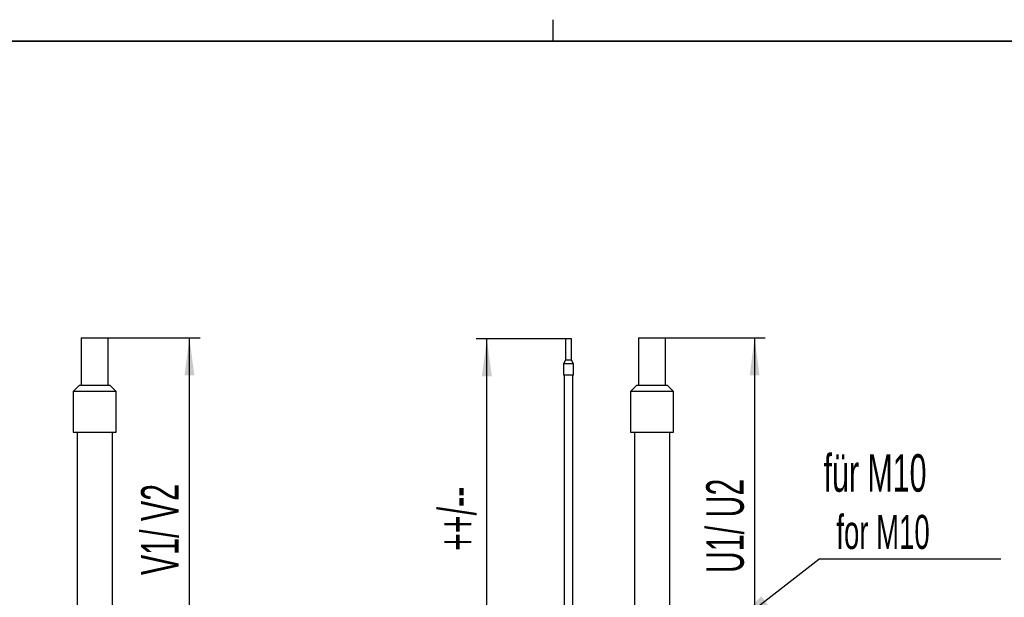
# Model space of a CAD drawing. Header units: millimetres. Extents: x 5 to 414, y 6 to 290.
# Tile 33 of 107: x 75 to 167, y 237 to 290. Entities that reach past the tile are written whole.
import ezdxf

# ---------------------------------------------------------------- set-up
doc = ezdxf.new("R2010")
doc.units = ezdxf.units.MM
doc.layers.add('SLD-0', color=7, linetype='Continuous')
doc.styles.add('SLDTEXTSTYLE0', font='TXT', dxfattribs={"width": 0.605})
doc.dimstyles.new('SLDDIMSTYLE2', dxfattribs={"dimtxt": 3.5, "dimasz": 3.5, "dimexe": 0, "dimexo": 0.0625, "dimgap": 0.875, "dimtad": 1, "dimlfac": 5, "dimrnd": 1e-09, "dimzin": 12, "dimdsep": 46, "dimtxsty": 'SLDTEXTSTYLE0', "dimsah": 1, "dimcen": 0.09, "dimadec": 0, "dimazin": 3, "dimtfac": 1, "dimtofl": 0, "dimtmove": 0, "dimatfit": 3, "dimfxl": 1, "dimfrac": 2, "dimtolj": 1, "dimtzin": 12, "dimarcsym": 0})
doc.dimstyles.new('SLDDIMSTYLE3', dxfattribs={"dimtxt": 0.18, "dimasz": 3.5, "dimexe": 0, "dimexo": 0.0625, "dimgap": 0, "dimtad": 0, "dimtih": 1, "dimtoh": 1, "dimdec": 0, "dimrnd": 1e-09, "dimzin": 0, "dimdsep": 46, "dimtxsty": 'Standard', "dimsah": 1, "dimcen": 0.09, "dimadec": 0, "dimazin": 0, "dimtfac": 3.5, "dimtdec": 0, "dimtofl": 0, "dimtmove": 0, "dimatfit": 3, "dimfxl": 1, "dimfrac": 2, "dimtolj": 1, "dimtzin": 0, "dimarcsym": 0})

# ---------------------------------------------------------------- blocks, each defined once
blk = doc.blocks.new('_D_6')
at = {"layer": 'SLD-0'}
for p, q in [((126.15, 260.733), (117.81, 260.733)), ((118.81, 227.244), (118.81, 260.733))]:
    blk.add_line(p, q, dxfattribs=at)
for points in [[(118.81, 260.733), (118.35, 257.233), (119.27, 257.233)], [(118.81, 227.244), (119.27, 230.744), (118.35, 230.744)]]:
    blk.add_solid(points, dxfattribs=at)
at = {"layer": 'SLD-0', "insert": (114.298, 240.958), "char_height": 3.5, "attachment_point": 1, "rotation": 90, "style": 'SLDTEXTSTYLE0'}
blk.add_mtext('++/--', dxfattribs=at)
blk = doc.blocks.new('_D_8')
at = {"layer": 'SLD-0'}
for p, q in [((83.488, 260.819), (92.065, 260.819)), ((91.065, 228.044), (91.065, 260.819))]:
    blk.add_line(p, q, dxfattribs=at)
for points in [[(91.065, 260.819), (90.605, 257.319), (91.525, 257.319)], [(91.065, 228.044), (91.525, 231.544), (90.605, 231.544)]]:
    blk.add_solid(points, dxfattribs=at)
at = {"layer": 'SLD-0', "insert": (86.553, 238.695), "char_height": 3.5, "attachment_point": 1, "rotation": 90, "style": 'SLDTEXTSTYLE0'}
blk.add_mtext('V1/ V2', dxfattribs=at)
blk = doc.blocks.new('_D_9')
at = {"layer": 'SLD-0'}
for p, q in [((135.488, 260.819), (144.792, 260.819)), ((143.792, 260.819), (143.792, 228.044))]:
    blk.add_line(p, q, dxfattribs=at)
for points in [[(143.792, 260.819), (143.332, 257.319), (144.252, 257.319)], [(143.792, 228.044), (144.252, 231.544), (143.332, 231.544)]]:
    blk.add_solid(points, dxfattribs=at)
at = {"layer": 'SLD-0', "insert": (139.28, 238.875), "char_height": 3.5, "attachment_point": 1, "rotation": 90, "style": 'SLDTEXTSTYLE0'}
blk.add_mtext('U1/ U2', dxfattribs=at)
blk = doc.blocks.new('SW_NOTE_0')
at = {"layer": 'SLD-0', "color": 0}
blk.add_line((16.976, 0), (0, 0), dxfattribs=at)
at = {"layer": 'SLD-0', "color": 0, "attachment_point": 1, "style": 'SLDTEXTSTYLE0'}
for s, insert, char_height in [('für M10', (0.43, 9.786), 3.5), ('for M10', (1.621, 4.121), 3.175)]:
    blk.add_mtext(s, dxfattribs=dict(at, insert=insert, char_height=char_height))

msp = doc.modelspace()

# ---------------------------------------------------------------- linework, layer by layer
at = {"color": 7, "linetype": 'Continuous', "lineweight": 25}
for p, q in [((80.9708, 260.8193), (80.9708, 256.4193)), ((80.9708, 260.8193), (81.2966, 260.8193)), ((81.2966, 260.8193), (83.4884, 260.8193)), ((83.4884, 256.4193), (83.4884, 260.8193)), ((126.1496, 260.7325), (126.1496, 258.7325)), ((126.6741, 260.7325), (126.1496, 260.7325)), ((126.7096, 260.7325), (126.6741, 260.7325)), ((126.7096, 258.7325), (126.7096, 260.7325)), ((132.9708, 260.8193), (132.9708, 256.4193)), ((132.9708, 260.8193), (133.2966, 260.8193)), ((133.2966, 260.8193), (135.4884, 260.8193)), ((135.4884, 256.4193), (135.4884, 260.8193)), ((126.1496, 258.7325), (125.9496, 258.3861)), ((125.9496, 258.3861), (125.9496, 257.3325)), ((126.8487, 258.3861), (125.9496, 258.3861)), ((126.6741, 258.7325), (126.1496, 258.7325)), ((126.7096, 258.7325), (126.6741, 258.7325)), ((126.9096, 258.3861), (126.7096, 258.7325)), ((126.9096, 258.3861), (126.8487, 258.3861)), ((126.9096, 257.3325), (126.9096, 258.3861)), ((126.8487, 257.3325), (125.9496, 257.3325)), ((126.0296, 257.3325), (126.0296, 224.2036)), ((126.8296, 224.2036), (126.8296, 257.3325)), ((126.9096, 257.3325), (126.8487, 257.3325)), ((80.8196, 256.4193), (80.2196, 255.8193)), ((80.8196, 256.4193), (81.1845, 256.4193)), ((81.1845, 256.4193), (83.6396, 256.4193)), ((84.2396, 255.8193), (83.6396, 256.4193)), ((132.8196, 256.4193), (132.2196, 255.8193)), ((132.8196, 256.4193), (133.1845, 256.4193)), ((133.1845, 256.4193), (135.6396, 256.4193)), ((136.2396, 255.8193), (135.6396, 256.4193)), ((80.2196, 255.8193), (80.2196, 252.0193)), ((80.7397, 255.8193), (80.2196, 255.8193)), ((84.2396, 255.8193), (80.7397, 255.8193)), ((84.2396, 252.0193), (84.2396, 255.8193)), ((132.2196, 255.8193), (132.2196, 252.0193)), ((132.7397, 255.8193), (132.2196, 255.8193)), ((136.2396, 255.8193), (132.7397, 255.8193)), ((136.2396, 252.0193), (136.2396, 255.8193)), ((80.2196, 252.0193), (80.7397, 252.0193)), ((80.5796, 252.0193), (80.5796, 228.0436)), ((80.7397, 252.0193), (84.2396, 252.0193)), ((83.8796, 228.0436), (83.8796, 252.0193)), ((132.2196, 252.0193), (132.7397, 252.0193)), ((132.5796, 252.0193), (132.5796, 228.0436)), ((132.7397, 252.0193), (136.2396, 252.0193)), ((135.8796, 228.0436), (135.8796, 252.0193))]:
    msp.add_line(p, q, dxfattribs=at)
at = {"layer": 'SLD-0'}
msp.add_line((125, 288.5), (125, 290.5), dxfattribs=at)
at = {"layer": 'SLD-0', "lineweight": 35}
msp.add_line((414, 288.5), (20, 288.5), dxfattribs=at)

# ---------------------------------------------------------------- block references
at = {"layer": 'SLD-0', "color": 7}
msp.add_blockref('SW_NOTE_0', (149.8001, 240.1858), dxfattribs=at)

# ---------------------------------------------------------------- dimensions: what is measured, and where the dimension line sits
at = {"layer": 'SLD-0'}
for base, p1, p2, text, picture, middle in [((91.0648, 260.8193), (87.3496, 228.0436), (83.4884, 260.8193), 'V1/ V2', '_D_8', (91.0648, 245.9136)), ((118.8096, 260.7325), (123.7796, 227.2436), (126.1496, 260.7325), '++/--', '_D_6', (118.8096, 246.0359)), ((143.7922, 228.0436), (135.4884, 260.8193), (139.3496, 228.0436), 'U1/ U2', '_D_9', (143.7922, 246.356))]:
    dim = msp.add_linear_dim(base=base, p1=p1, p2=p2, angle=90, text=text, dimstyle='SLDDIMSTYLE2', dxfattribs=at)
    dim.commit()
    dim.dimension.update_dxf_attribs({"geometry": picture, "text_midpoint": middle, "dimtype": 160})

# ---------------------------------------------------------------- leaders
at = {"layer": 'SLD-0', "color": 7}
msp.add_leader([(141.9877, 234.1251), (149.8001, 240.1858)], dimstyle='SLDDIMSTYLE3', dxfattribs=at)

doc.saveas('drawing.dxf')
